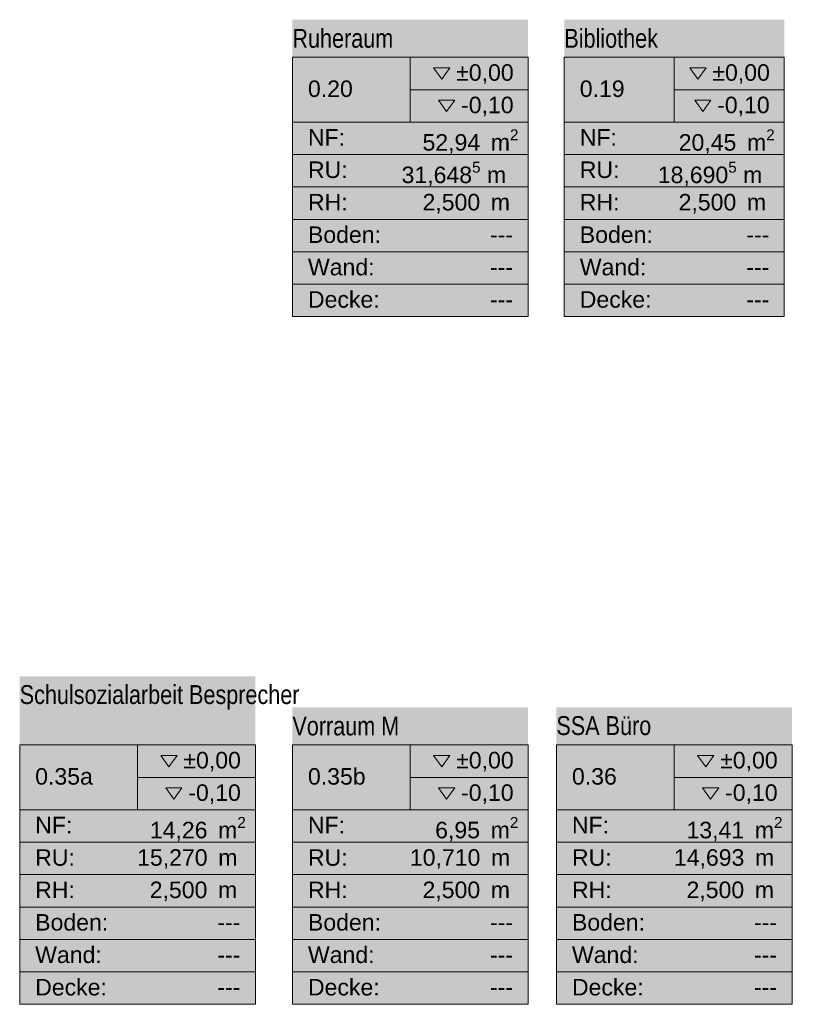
# Model space of a CAD drawing. Header units: metres. Extents: x -79 to 740, y -195 to 69.
# Tile 77 of 200: x 17 to 26, y -14 to -3. Entities that reach past the tile are written whole.
import ezdxf
from ezdxf.enums import TextEntityAlignment as Align

# ---------------------------------------------------------------- set-up
doc = ezdxf.new("R2010")
doc.units = ezdxf.units.M
doc.header["$MEASUREMENT"] = 0
doc.layers.add('Neubau_80 Raum', color=7, linetype='Continuous')
doc.styles.add('ERSTELLTER_STIL_1', font='ARIALN.TTF')
doc.styles.add('ERSTELLTER_STIL_3', font='arial.ttf')

# ---------------------------------------------------------------- blocks, each defined once
blk = doc.blocks.new('Bibliothek_0.19_43_1', base_point=(24.101, -4.791))
at = {"layer": 'Neubau_80 Raum', "linetype": 'Continuous', "lineweight": 0, "true_color": 0x272a1c}
blk.add_hatch(color=250, dxfattribs=at).paths.add_polyline_path([(22.935, -6.365), (25.268, -6.365), (25.268, -3.217), (22.935, -3.217)])
at = {"layer": 'Neubau_80 Raum', "linetype": 'Continuous', "lineweight": 0, "true_color": 0x000000}
blk.add_hatch(color=18, dxfattribs=at).paths.add_polyline_path([(24.318, -4.07), (24.404, -4.191), (24.49, -4.07)])
at = {"layer": 'Neubau_80 Raum', "color": 7, "linetype": 'Continuous', "lineweight": 9}
for p, q in [((25.268, -3.615), (22.935, -3.615)), ((22.935, -3.615), (22.935, -6.365)), ((22.935, -3.615), (25.268, -3.615)), ((22.935, -4.302), (22.935, -3.615)), ((24.101, -3.615), (24.101, -4.302)), ((25.268, -6.365), (25.268, -3.615)), ((25.268, -3.615), (25.268, -4.302)), ((24.101, -3.959), (25.268, -3.959)), ((25.268, -4.302), (22.935, -4.302)), ((22.935, -4.302), (25.268, -4.302)), ((22.935, -4.646), (22.935, -4.302)), ((25.268, -4.302), (25.268, -4.646)), ((25.268, -4.646), (22.935, -4.646)), ((22.935, -4.646), (25.268, -4.646)), ((22.935, -4.99), (22.935, -4.646)), ((25.268, -4.646), (25.268, -4.99)), ((25.268, -4.99), (22.935, -4.99)), ((22.935, -4.99), (25.268, -4.99)), ((22.935, -5.334), (22.935, -4.99)), ((25.268, -4.99), (25.268, -5.334)), ((25.268, -5.334), (22.935, -5.334)), ((22.935, -5.334), (25.268, -5.334)), ((22.935, -5.677), (22.935, -5.334)), ((25.268, -5.334), (25.268, -5.677)), ((25.268, -5.677), (22.935, -5.677)), ((22.935, -5.677), (25.268, -5.677)), ((22.935, -6.021), (22.935, -5.677)), ((25.268, -5.677), (25.268, -6.021)), ((25.268, -6.021), (22.935, -6.021)), ((22.935, -6.021), (25.268, -6.021)), ((22.935, -6.365), (22.935, -6.021)), ((25.268, -6.021), (25.268, -6.365)), ((22.935, -6.365), (25.268, -6.365)), ((25.268, -6.365), (22.935, -6.365))]:
    blk.add_line(p, q, dxfattribs=at)
at = {"layer": 'Neubau_80 Raum', "color": 7, "linetype": 'Continuous', "lineweight": 13, "flags": 128}
for points in [[(24.266, -3.726), (24.352, -3.847), (24.438, -3.726)], [(24.318, -4.07), (24.404, -4.191), (24.49, -4.07)]]:
    blk.add_lwpolyline(points, close=True, dxfattribs=at)
at = {"layer": 'Neubau_80 Raum', "color": 7, "lineweight": 9, "char_height": 0.175, "attachment_point": 1, "style": 'ERSTELLTER_STIL_3'}
for s, insert in [('\\A1;{\\pql;\\pt0,0.05;\\fArial|b0|i0|c0|p0;\\W1.000000;±0,00\\fArial|b0|i0|c0|p0;\\W1.000000;\\A1{\\H.66x;\\S^  ;}\\fArial|b0|i0|c0|p0;\\W1.000000;\\fArial|b0|i0|c0|p0;\\W1.000000;\\A1{\\H.66x;\\S^  ;}}', (24.505, -3.689)), ('\\A1;{\\pql;\\pt0,0.05;\\fArial|b0|i0|c0|p0;\\W1.000000;-0,10\\fArial|b0|i0|c0|p0;\\W1.000000;\\A1{\\H.66x;\\S^  ;}\\fArial|b0|i0|c0|p0;\\W1.000000;\\fArial|b0|i0|c0|p0;\\W1.000000;\\A1{\\H.66x;\\S^  ;}}', (24.556, -4.033)), ('\\A1;{\\pql;\\pt0,0.05;\\fArial|b0|i0|c0|p0;\\W1.000000;20,45\\fArial|b0|i0|c0|p0;\\W1.000000;\\A1{\\H.66x;\\S^  ;}\\fArial|b0|i0|c0|p0;\\W1.000000; m\\fArial|b0|i0|c0|p0;\\W1.000000;\\A1{\\H.66x;\\S2^  ;}}', (24.148, -4.379)), ('\\A1;{\\pql;\\pt0,0.05;\\fArial|b0|i0|c0|p0;\\W1.000000;18,690\\fArial|b0|i0|c0|p0;\\W1.000000;\\A1{\\H.66x;\\S5^  ;}\\fArial|b0|i0|c0|p0;\\W1.000000; m\\fArial|b0|i0|c0|p0;\\W1.000000;\\A1{\\H.66x;\\S^  ;}}', (23.926, -4.723)), ('\\A1;{\\pql;\\pt0,0.05;\\fArial|b0|i0|c0|p0;\\W1.000000;2,500\\fArial|b0|i0|c0|p0;\\W1.000000;\\A1{\\H.66x;\\S^  ;}\\fArial|b0|i0|c0|p0;\\W1.000000; m\\fArial|b0|i0|c0|p0;\\W1.000000;\\A1{\\H.66x;\\S^  ;}}', (24.147, -5.064))]:
    blk.add_mtext(s, dxfattribs=dict(at, insert=insert))
at = {"layer": 'Neubau_80 Raum', "color": 7, "lineweight": 9, "style": 'ERSTELLTER_STIL_3'}
blk.add_attdef('stApartmentId', text='', height=0.175, dxfattribs=at).set_placement((20.369, 7.355), align=Align.MIDDLE_CENTER)
at = {"layer": 'Neubau_80 Raum', "color": 7, "lineweight": 9}
for tag, height, style, p in [('ROOM_NAME', 0.2, 'ERSTELLTER_STIL_1', (22.935, -3.314)), ('DUMMY_850', 0.2, 'ERSTELLTER_STIL_1', (25.103, -3.251)), ('ROOM_NUMBER', 0.175, 'ERSTELLTER_STIL_3', (23.099, -3.861)), ('measuredNetAreaCode', 0.175, 'ERSTELLTER_STIL_3', (23.099, -4.377)), ('perimeterCode', 0.175, 'ERSTELLTER_STIL_3', (23.099, -4.72)), ('ceilingHeightCode', 0.175, 'ERSTELLTER_STIL_3', (23.099, -5.064)), ('measuredAreaCode', 0.175, 'ERSTELLTER_STIL_3', (23.099, -5.408)), ('DUMMY_851_0', 0.175, 'ERSTELLTER_STIL_3', (24.864, -5.408)), ('DUMMY_852', 0.175, 'ERSTELLTER_STIL_3', (23.099, -5.752)), ('DUMMY_851_1', 0.175, 'ERSTELLTER_STIL_3', (24.864, -5.752)), ('DUMMY_853', 0.175, 'ERSTELLTER_STIL_3', (23.099, -6.095)), ('DUMMY_851_2', 0.175, 'ERSTELLTER_STIL_3', (24.864, -6.095))]:
    blk.add_attdef(tag, text='', height=height, dxfattribs=dict(at, style=style)).set_placement(p, align=Align.TOP_LEFT)
blk = doc.blocks.new('Ruheraum_0.20_48_1', base_point=(21.301, -4.791))
at = {"layer": 'Neubau_80 Raum', "linetype": 'Continuous', "lineweight": 0, "true_color": 0x2a303f}
blk.add_hatch(color=169, dxfattribs=at).paths.add_polyline_path([(20.051, -6.365), (22.551, -6.365), (22.551, -3.217), (20.051, -3.217)])
at = {"layer": 'Neubau_80 Raum', "linetype": 'Continuous', "lineweight": 0, "true_color": 0x000000}
blk.add_hatch(color=18, dxfattribs=at).paths.add_polyline_path([(21.601, -4.07), (21.687, -4.191), (21.773, -4.07)])
at = {"layer": 'Neubau_80 Raum', "color": 7, "linetype": 'Continuous', "lineweight": 9}
for p, q in [((22.551, -3.615), (20.051, -3.615)), ((20.051, -3.615), (20.051, -6.365)), ((20.051, -3.615), (22.551, -3.615)), ((20.051, -4.302), (20.051, -3.615)), ((21.301, -3.615), (21.301, -4.302)), ((22.551, -6.365), (22.551, -3.615)), ((22.551, -3.615), (22.551, -4.302)), ((21.301, -3.959), (22.551, -3.959)), ((22.551, -4.302), (20.051, -4.302)), ((20.051, -4.302), (22.551, -4.302)), ((20.051, -4.646), (20.051, -4.302)), ((22.551, -4.302), (22.551, -4.646)), ((22.551, -4.646), (20.051, -4.646)), ((20.051, -4.646), (22.551, -4.646)), ((20.051, -4.99), (20.051, -4.646)), ((22.551, -4.646), (22.551, -4.99)), ((22.551, -4.99), (20.051, -4.99)), ((20.051, -4.99), (22.551, -4.99)), ((20.051, -5.334), (20.051, -4.99)), ((22.551, -4.99), (22.551, -5.334)), ((22.551, -5.334), (20.051, -5.334)), ((20.051, -5.334), (22.551, -5.334)), ((20.051, -5.677), (20.051, -5.334)), ((22.551, -5.334), (22.551, -5.677)), ((22.551, -5.677), (20.051, -5.677)), ((20.051, -5.677), (22.551, -5.677)), ((20.051, -6.021), (20.051, -5.677)), ((22.551, -5.677), (22.551, -6.021)), ((22.551, -6.021), (20.051, -6.021)), ((20.051, -6.021), (22.551, -6.021)), ((20.051, -6.365), (20.051, -6.021)), ((22.551, -6.021), (22.551, -6.365)), ((20.051, -6.365), (22.551, -6.365)), ((22.551, -6.365), (20.051, -6.365))]:
    blk.add_line(p, q, dxfattribs=at)
at = {"layer": 'Neubau_80 Raum', "color": 7, "linetype": 'Continuous', "lineweight": 13, "flags": 128}
for points in [[(21.549, -3.726), (21.635, -3.847), (21.721, -3.726)], [(21.601, -4.07), (21.687, -4.191), (21.773, -4.07)]]:
    blk.add_lwpolyline(points, close=True, dxfattribs=at)
at = {"layer": 'Neubau_80 Raum', "color": 7, "lineweight": 9, "char_height": 0.175, "attachment_point": 1, "style": 'ERSTELLTER_STIL_3'}
for s, insert in [('\\A1;{\\pql;\\pt0,0.05;\\fArial|b0|i0|c0|p0;\\W1.000000;±0,00\\fArial|b0|i0|c0|p0;\\W1.000000;\\A1{\\H.66x;\\S^  ;}\\fArial|b0|i0|c0|p0;\\W1.000000;\\fArial|b0|i0|c0|p0;\\W1.000000;\\A1{\\H.66x;\\S^  ;}}', (21.788, -3.689)), ('\\A1;{\\pql;\\pt0,0.05;\\fArial|b0|i0|c0|p0;\\W1.000000;-0,10\\fArial|b0|i0|c0|p0;\\W1.000000;\\A1{\\H.66x;\\S^  ;}\\fArial|b0|i0|c0|p0;\\W1.000000;\\fArial|b0|i0|c0|p0;\\W1.000000;\\A1{\\H.66x;\\S^  ;}}', (21.84, -4.033)), ('\\A1;{\\pql;\\pt0,0.05;\\fArial|b0|i0|c0|p0;\\W1.000000;52,94\\fArial|b0|i0|c0|p0;\\W1.000000;\\A1{\\H.66x;\\S^  ;}\\fArial|b0|i0|c0|p0;\\W1.000000; m\\fArial|b0|i0|c0|p0;\\W1.000000;\\A1{\\H.66x;\\S2^  ;}}', (21.431, -4.379)), ('\\A1;{\\pql;\\pt0,0.05;\\fArial|b0|i0|c0|p0;\\W1.000000;31,648\\fArial|b0|i0|c0|p0;\\W1.000000;\\A1{\\H.66x;\\S5^  ;}\\fArial|b0|i0|c0|p0;\\W1.000000; m\\fArial|b0|i0|c0|p0;\\W1.000000;\\A1{\\H.66x;\\S^  ;}}', (21.209, -4.723)), ('\\A1;{\\pql;\\pt0,0.05;\\fArial|b0|i0|c0|p0;\\W1.000000;2,500\\fArial|b0|i0|c0|p0;\\W1.000000;\\A1{\\H.66x;\\S^  ;}\\fArial|b0|i0|c0|p0;\\W1.000000; m\\fArial|b0|i0|c0|p0;\\W1.000000;\\A1{\\H.66x;\\S^  ;}}', (21.431, -5.064))]:
    blk.add_mtext(s, dxfattribs=dict(at, insert=insert))
at = {"layer": 'Neubau_80 Raum', "color": 7, "lineweight": 9, "style": 'ERSTELLTER_STIL_3'}
blk.add_attdef('stApartmentId', text='', height=0.175, dxfattribs=at).set_placement((16.701, 7.355), align=Align.MIDDLE_CENTER)
at = {"layer": 'Neubau_80 Raum', "color": 7, "lineweight": 9}
for tag, height, style, p in [('ROOM_NAME', 0.2, 'ERSTELLTER_STIL_1', (20.051, -3.314)), ('DUMMY_850', 0.2, 'ERSTELLTER_STIL_1', (22.387, -3.251)), ('ROOM_NUMBER', 0.175, 'ERSTELLTER_STIL_3', (20.216, -3.861)), ('measuredNetAreaCode', 0.175, 'ERSTELLTER_STIL_3', (20.216, -4.377)), ('perimeterCode', 0.175, 'ERSTELLTER_STIL_3', (20.216, -4.72)), ('ceilingHeightCode', 0.175, 'ERSTELLTER_STIL_3', (20.216, -5.064)), ('measuredAreaCode', 0.175, 'ERSTELLTER_STIL_3', (20.216, -5.408)), ('DUMMY_851_0', 0.175, 'ERSTELLTER_STIL_3', (22.147, -5.408)), ('DUMMY_852', 0.175, 'ERSTELLTER_STIL_3', (20.216, -5.752)), ('DUMMY_851_1', 0.175, 'ERSTELLTER_STIL_3', (22.147, -5.752)), ('DUMMY_853', 0.175, 'ERSTELLTER_STIL_3', (20.216, -6.095)), ('DUMMY_851_2', 0.175, 'ERSTELLTER_STIL_3', (22.147, -6.095))]:
    blk.add_attdef(tag, text='', height=height, dxfattribs=dict(at, style=style)).set_placement(p, align=Align.TOP_LEFT)
blk = doc.blocks.new('SSA Büro_0.36_49_1', base_point=(24.101, -12.082))
at = {"layer": 'Neubau_80 Raum', "linetype": 'Continuous', "lineweight": 0, "true_color": 0x272a1c}
blk.add_hatch(color=250, dxfattribs=at).paths.add_polyline_path([(22.851, -13.656), (25.351, -13.656), (25.351, -10.508), (22.851, -10.508)])
at = {"layer": 'Neubau_80 Raum', "linetype": 'Continuous', "lineweight": 0, "true_color": 0x000000}
blk.add_hatch(color=18, dxfattribs=at).paths.add_polyline_path([(24.401, -11.361), (24.487, -11.482), (24.573, -11.361)])
at = {"layer": 'Neubau_80 Raum', "color": 7, "linetype": 'Continuous', "lineweight": 9}
for p, q in [((25.351, -10.906), (22.851, -10.906)), ((22.851, -10.906), (22.851, -13.656)), ((22.851, -10.906), (25.351, -10.906)), ((22.851, -11.594), (22.851, -10.906)), ((24.101, -10.906), (24.101, -11.594)), ((25.351, -13.656), (25.351, -10.906)), ((25.351, -10.906), (25.351, -11.594)), ((24.101, -11.25), (25.351, -11.25)), ((25.351, -11.594), (22.851, -11.594)), ((22.851, -11.594), (25.351, -11.594)), ((22.851, -11.937), (22.851, -11.594)), ((25.351, -11.594), (25.351, -11.937)), ((25.351, -11.937), (22.851, -11.937)), ((22.851, -11.937), (25.351, -11.937)), ((22.851, -12.281), (22.851, -11.937)), ((25.351, -11.937), (25.351, -12.281)), ((25.351, -12.281), (22.851, -12.281)), ((22.851, -12.281), (25.351, -12.281)), ((22.851, -12.625), (22.851, -12.281)), ((25.351, -12.281), (25.351, -12.625)), ((25.351, -12.625), (22.851, -12.625)), ((22.851, -12.625), (25.351, -12.625)), ((22.851, -12.969), (22.851, -12.625)), ((25.351, -12.625), (25.351, -12.969)), ((25.351, -12.969), (22.851, -12.969)), ((22.851, -12.969), (25.351, -12.969)), ((22.851, -13.312), (22.851, -12.969)), ((25.351, -12.969), (25.351, -13.312)), ((25.351, -13.312), (22.851, -13.312)), ((22.851, -13.312), (25.351, -13.312)), ((22.851, -13.656), (22.851, -13.312)), ((25.351, -13.312), (25.351, -13.656)), ((22.851, -13.656), (25.351, -13.656)), ((25.351, -13.656), (22.851, -13.656))]:
    blk.add_line(p, q, dxfattribs=at)
at = {"layer": 'Neubau_80 Raum', "color": 7, "linetype": 'Continuous', "lineweight": 13, "flags": 128}
for points in [[(24.349, -11.017), (24.435, -11.139), (24.521, -11.017)], [(24.401, -11.361), (24.487, -11.482), (24.573, -11.361)]]:
    blk.add_lwpolyline(points, close=True, dxfattribs=at)
at = {"layer": 'Neubau_80 Raum', "color": 7, "lineweight": 9, "char_height": 0.175, "attachment_point": 1, "style": 'ERSTELLTER_STIL_3'}
for s, insert in [('\\A1;{\\pql;\\pt0,0.05;\\fArial|b0|i0|c0|p0;\\W1.000000;±0,00\\fArial|b0|i0|c0|p0;\\W1.000000;\\A1{\\H.66x;\\S^  ;}\\fArial|b0|i0|c0|p0;\\W1.000000;\\fArial|b0|i0|c0|p0;\\W1.000000;\\A1{\\H.66x;\\S^  ;}}', (24.588, -10.98)), ('\\A1;{\\pql;\\pt0,0.05;\\fArial|b0|i0|c0|p0;\\W1.000000;-0,10\\fArial|b0|i0|c0|p0;\\W1.000000;\\A1{\\H.66x;\\S^  ;}\\fArial|b0|i0|c0|p0;\\W1.000000;\\fArial|b0|i0|c0|p0;\\W1.000000;\\A1{\\H.66x;\\S^  ;}}', (24.64, -11.324)), ('\\A1;{\\pql;\\pt0,0.05;\\fArial|b0|i0|c0|p0;\\W1.000000;13,41\\fArial|b0|i0|c0|p0;\\W1.000000;\\A1{\\H.66x;\\S^  ;}\\fArial|b0|i0|c0|p0;\\W1.000000; m\\fArial|b0|i0|c0|p0;\\W1.000000;\\A1{\\H.66x;\\S2^  ;}}', (24.231, -11.67)), ('\\A1;{\\pql;\\pt0,0.05;\\fArial|b0|i0|c0|p0;\\W1.000000;14,693\\fArial|b0|i0|c0|p0;\\W1.000000;\\A1{\\H.66x;\\S^  ;}\\fArial|b0|i0|c0|p0;\\W1.000000; m\\fArial|b0|i0|c0|p0;\\W1.000000;\\A1{\\H.66x;\\S^  ;}}', (24.097, -12.012)), ('\\A1;{\\pql;\\pt0,0.05;\\fArial|b0|i0|c0|p0;\\W1.000000;2,500\\fArial|b0|i0|c0|p0;\\W1.000000;\\A1{\\H.66x;\\S^  ;}\\fArial|b0|i0|c0|p0;\\W1.000000; m\\fArial|b0|i0|c0|p0;\\W1.000000;\\A1{\\H.66x;\\S^  ;}}', (24.231, -12.355))]:
    blk.add_mtext(s, dxfattribs=dict(at, insert=insert))
at = {"layer": 'Neubau_80 Raum', "color": 7, "lineweight": 9, "style": 'ERSTELLTER_STIL_3'}
blk.add_attdef('stApartmentId', text='', height=0.175, dxfattribs=at).set_placement((29.131, 21.064), align=Align.MIDDLE_CENTER)
at = {"layer": 'Neubau_80 Raum', "color": 7, "lineweight": 9}
for tag, height, style, p in [('DUMMY_850', 0.2, 'ERSTELLTER_STIL_1', (25.187, -10.542)), ('ROOM_NAME', 0.2, 'ERSTELLTER_STIL_1', (22.851, -10.601)), ('ROOM_NUMBER', 0.175, 'ERSTELLTER_STIL_3', (23.016, -11.152)), ('measuredNetAreaCode', 0.175, 'ERSTELLTER_STIL_3', (23.016, -11.668)), ('perimeterCode', 0.175, 'ERSTELLTER_STIL_3', (23.016, -12.012)), ('ceilingHeightCode', 0.175, 'ERSTELLTER_STIL_3', (23.016, -12.355)), ('measuredAreaCode', 0.175, 'ERSTELLTER_STIL_3', (23.016, -12.699)), ('DUMMY_851_0', 0.175, 'ERSTELLTER_STIL_3', (24.947, -12.699)), ('DUMMY_852', 0.175, 'ERSTELLTER_STIL_3', (23.016, -13.043)), ('DUMMY_851_1', 0.175, 'ERSTELLTER_STIL_3', (24.947, -13.043)), ('DUMMY_853', 0.175, 'ERSTELLTER_STIL_3', (23.016, -13.387)), ('DUMMY_851_2', 0.175, 'ERSTELLTER_STIL_3', (24.947, -13.387))]:
    blk.add_attdef(tag, text='', height=height, dxfattribs=dict(at, style=style)).set_placement(p, align=Align.TOP_LEFT)
blk = doc.blocks.new('Vorraum M_0.35b_59_1', base_point=(23.344, -12.082))
at = {"layer": 'Neubau_80 Raum', "linetype": 'Continuous', "lineweight": 0, "true_color": 0x272a1c}
blk.add_hatch(color=250, dxfattribs=at).paths.add_polyline_path([(20.051, -13.656), (22.551, -13.656), (22.551, -10.508), (20.051, -10.508)])
at = {"layer": 'Neubau_80 Raum', "linetype": 'Continuous', "lineweight": 0, "true_color": 0x000000}
blk.add_hatch(color=18, dxfattribs=at).paths.add_polyline_path([(21.601, -11.361), (21.687, -11.482), (21.773, -11.361)])
at = {"layer": 'Neubau_80 Raum', "color": 7, "linetype": 'Continuous', "lineweight": 9}
for p, q in [((22.551, -10.906), (20.051, -10.906)), ((20.051, -10.906), (20.051, -13.656)), ((20.051, -10.906), (22.551, -10.906)), ((20.051, -11.594), (20.051, -10.906)), ((21.301, -10.906), (21.301, -11.594)), ((22.551, -13.656), (22.551, -10.906)), ((22.551, -10.906), (22.551, -11.594)), ((21.301, -11.25), (22.551, -11.25)), ((22.551, -11.594), (20.051, -11.594)), ((20.051, -11.594), (22.551, -11.594)), ((20.051, -11.937), (20.051, -11.594)), ((22.551, -11.594), (22.551, -11.937)), ((22.551, -11.937), (20.051, -11.937)), ((20.051, -11.937), (22.551, -11.937)), ((20.051, -12.281), (20.051, -11.937)), ((22.551, -11.937), (22.551, -12.281)), ((22.551, -12.281), (20.051, -12.281)), ((20.051, -12.281), (22.551, -12.281)), ((20.051, -12.625), (20.051, -12.281)), ((22.551, -12.281), (22.551, -12.625)), ((22.551, -12.625), (20.051, -12.625)), ((20.051, -12.625), (22.551, -12.625)), ((20.051, -12.969), (20.051, -12.625)), ((22.551, -12.625), (22.551, -12.969)), ((22.551, -12.969), (20.051, -12.969)), ((20.051, -12.969), (22.551, -12.969)), ((20.051, -13.312), (20.051, -12.969)), ((22.551, -12.969), (22.551, -13.312)), ((22.551, -13.312), (20.051, -13.312)), ((20.051, -13.312), (22.551, -13.312)), ((20.051, -13.656), (20.051, -13.312)), ((22.551, -13.312), (22.551, -13.656)), ((20.051, -13.656), (22.551, -13.656)), ((22.551, -13.656), (20.051, -13.656))]:
    blk.add_line(p, q, dxfattribs=at)
at = {"layer": 'Neubau_80 Raum', "color": 7, "linetype": 'Continuous', "lineweight": 13, "flags": 128}
for points in [[(21.549, -11.017), (21.635, -11.139), (21.721, -11.017)], [(21.601, -11.361), (21.687, -11.482), (21.773, -11.361)]]:
    blk.add_lwpolyline(points, close=True, dxfattribs=at)
at = {"layer": 'Neubau_80 Raum', "color": 7, "lineweight": 9, "char_height": 0.175, "attachment_point": 1, "style": 'ERSTELLTER_STIL_3'}
for s, insert in [('\\A1;{\\pql;\\pt0,0.05;\\fArial|b0|i0|c0|p0;\\W1.000000;±0,00\\fArial|b0|i0|c0|p0;\\W1.000000;\\A1{\\H.66x;\\S^  ;}\\fArial|b0|i0|c0|p0;\\W1.000000;\\fArial|b0|i0|c0|p0;\\W1.000000;\\A1{\\H.66x;\\S^  ;}}', (21.788, -10.98)), ('\\A1;{\\pql;\\pt0,0.05;\\fArial|b0|i0|c0|p0;\\W1.000000;-0,10\\fArial|b0|i0|c0|p0;\\W1.000000;\\A1{\\H.66x;\\S^  ;}\\fArial|b0|i0|c0|p0;\\W1.000000;\\fArial|b0|i0|c0|p0;\\W1.000000;\\A1{\\H.66x;\\S^  ;}}', (21.84, -11.324)), ('\\A1;{\\pql;\\pt0,0.05;\\fArial|b0|i0|c0|p0;\\W1.000000;6,95\\fArial|b0|i0|c0|p0;\\W1.000000;\\A1{\\H.66x;\\S^  ;}\\fArial|b0|i0|c0|p0;\\W1.000000; m\\fArial|b0|i0|c0|p0;\\W1.000000;\\A1{\\H.66x;\\S2^  ;}}', (21.565, -11.67)), ('\\A1;{\\pql;\\pt0,0.05;\\fArial|b0|i0|c0|p0;\\W1.000000;10,710\\fArial|b0|i0|c0|p0;\\W1.000000;\\A1{\\H.66x;\\S^  ;}\\fArial|b0|i0|c0|p0;\\W1.000000; m\\fArial|b0|i0|c0|p0;\\W1.000000;\\A1{\\H.66x;\\S^  ;}}', (21.297, -12.012)), ('\\A1;{\\pql;\\pt0,0.05;\\fArial|b0|i0|c0|p0;\\W1.000000;2,500\\fArial|b0|i0|c0|p0;\\W1.000000;\\A1{\\H.66x;\\S^  ;}\\fArial|b0|i0|c0|p0;\\W1.000000; m\\fArial|b0|i0|c0|p0;\\W1.000000;\\A1{\\H.66x;\\S^  ;}}', (21.431, -12.355))]:
    blk.add_mtext(s, dxfattribs=dict(at, insert=insert))
at = {"layer": 'Neubau_80 Raum', "color": 7, "lineweight": 9, "style": 'ERSTELLTER_STIL_3'}
blk.add_attdef('stApartmentId', text='', height=0.175, dxfattribs=at).set_placement((24.62, 17.726), align=Align.MIDDLE_CENTER)
at = {"layer": 'Neubau_80 Raum', "color": 7, "lineweight": 9}
for tag, height, style, p in [('DUMMY_850', 0.2, 'ERSTELLTER_STIL_1', (22.387, -10.542)), ('ROOM_NAME', 0.2, 'ERSTELLTER_STIL_1', (20.051, -10.605)), ('ROOM_NUMBER', 0.175, 'ERSTELLTER_STIL_3', (20.216, -11.152)), ('measuredNetAreaCode', 0.175, 'ERSTELLTER_STIL_3', (20.216, -11.668)), ('perimeterCode', 0.175, 'ERSTELLTER_STIL_3', (20.216, -12.012)), ('ceilingHeightCode', 0.175, 'ERSTELLTER_STIL_3', (20.216, -12.355)), ('measuredAreaCode', 0.175, 'ERSTELLTER_STIL_3', (20.216, -12.699)), ('DUMMY_851_0', 0.175, 'ERSTELLTER_STIL_3', (22.147, -12.699)), ('DUMMY_852', 0.175, 'ERSTELLTER_STIL_3', (20.216, -13.043)), ('DUMMY_851_1', 0.175, 'ERSTELLTER_STIL_3', (22.147, -13.043)), ('DUMMY_853', 0.175, 'ERSTELLTER_STIL_3', (20.216, -13.387)), ('DUMMY_851_2', 0.175, 'ERSTELLTER_STIL_3', (22.147, -13.387))]:
    blk.add_attdef(tag, text='', height=height, dxfattribs=dict(at, style=style)).set_placement(p, align=Align.TOP_LEFT)
blk = doc.blocks.new('Schulsozialarbeit Besprecher_0.35a_60_1', base_point=(17.314, -13.012))
at = {"layer": 'Neubau_80 Raum', "linetype": 'Continuous', "lineweight": 0, "true_color": 0x272a1c}
blk.add_hatch(color=250, dxfattribs=at).paths.add_polyline_path([(17.159, -13.656), (19.659, -13.656), (19.659, -10.178), (17.159, -10.178)])
at = {"layer": 'Neubau_80 Raum', "linetype": 'Continuous', "lineweight": 0, "true_color": 0x000000}
blk.add_hatch(color=18, dxfattribs=at).paths.add_polyline_path([(18.708, -11.361), (18.794, -11.482), (18.88, -11.361)])
at = {"layer": 'Neubau_80 Raum', "color": 7, "linetype": 'Continuous', "lineweight": 9}
for p, q in [((19.659, -10.906), (17.159, -10.906)), ((17.159, -10.906), (17.159, -13.656)), ((17.159, -10.906), (19.659, -10.906)), ((17.159, -11.594), (17.159, -10.906)), ((18.409, -10.906), (18.409, -11.594)), ((19.659, -13.656), (19.659, -10.906)), ((19.659, -10.906), (19.659, -11.594)), ((18.409, -11.25), (19.659, -11.25)), ((19.659, -11.594), (17.159, -11.594)), ((17.159, -11.594), (19.659, -11.594)), ((17.159, -11.937), (17.159, -11.594)), ((19.659, -11.594), (19.659, -11.937)), ((19.659, -11.937), (17.159, -11.937)), ((17.159, -11.937), (19.659, -11.937)), ((17.159, -12.281), (17.159, -11.937)), ((19.659, -11.937), (19.659, -12.281)), ((19.659, -12.281), (17.159, -12.281)), ((17.159, -12.281), (19.659, -12.281)), ((17.159, -12.625), (17.159, -12.281)), ((19.659, -12.281), (19.659, -12.625)), ((19.659, -12.625), (17.159, -12.625)), ((17.159, -12.625), (19.659, -12.625)), ((17.159, -12.969), (17.159, -12.625)), ((19.659, -12.625), (19.659, -12.969)), ((19.659, -12.969), (17.159, -12.969)), ((17.159, -12.969), (19.659, -12.969)), ((17.159, -13.312), (17.159, -12.969)), ((19.659, -12.969), (19.659, -13.312)), ((19.659, -13.312), (17.159, -13.312)), ((17.159, -13.312), (19.659, -13.312)), ((17.159, -13.656), (17.159, -13.312)), ((19.659, -13.312), (19.659, -13.656)), ((17.159, -13.656), (19.659, -13.656)), ((19.659, -13.656), (17.159, -13.656))]:
    blk.add_line(p, q, dxfattribs=at)
at = {"layer": 'Neubau_80 Raum', "color": 7, "linetype": 'Continuous', "lineweight": 13, "flags": 128}
for points in [[(18.657, -11.017), (18.742, -11.139), (18.828, -11.017)], [(18.708, -11.361), (18.794, -11.482), (18.88, -11.361)]]:
    blk.add_lwpolyline(points, close=True, dxfattribs=at)
at = {"layer": 'Neubau_80 Raum', "color": 7, "lineweight": 9, "char_height": 0.175, "attachment_point": 1, "style": 'ERSTELLTER_STIL_3'}
for s, insert in [('\\A1;{\\pql;\\pt0,0.05;\\fArial|b0|i0|c0|p0;\\W1.000000;±0,00\\fArial|b0|i0|c0|p0;\\W1.000000;\\A1{\\H.66x;\\S^  ;}\\fArial|b0|i0|c0|p0;\\W1.000000;\\fArial|b0|i0|c0|p0;\\W1.000000;\\A1{\\H.66x;\\S^  ;}}', (18.895, -10.98)), ('\\A1;{\\pql;\\pt0,0.05;\\fArial|b0|i0|c0|p0;\\W1.000000;-0,10\\fArial|b0|i0|c0|p0;\\W1.000000;\\A1{\\H.66x;\\S^  ;}\\fArial|b0|i0|c0|p0;\\W1.000000;\\fArial|b0|i0|c0|p0;\\W1.000000;\\A1{\\H.66x;\\S^  ;}}', (18.947, -11.324)), ('\\A1;{\\pql;\\pt0,0.05;\\fArial|b0|i0|c0|p0;\\W1.000000;14,26\\fArial|b0|i0|c0|p0;\\W1.000000;\\A1{\\H.66x;\\S^  ;}\\fArial|b0|i0|c0|p0;\\W1.000000; m\\fArial|b0|i0|c0|p0;\\W1.000000;\\A1{\\H.66x;\\S2^  ;}}', (18.539, -11.67)), ('\\A1;{\\pql;\\pt0,0.05;\\fArial|b0|i0|c0|p0;\\W1.000000;15,270\\fArial|b0|i0|c0|p0;\\W1.000000;\\A1{\\H.66x;\\S^  ;}\\fArial|b0|i0|c0|p0;\\W1.000000; m\\fArial|b0|i0|c0|p0;\\W1.000000;\\A1{\\H.66x;\\S^  ;}}', (18.404, -12.012)), ('\\A1;{\\pql;\\pt0,0.05;\\fArial|b0|i0|c0|p0;\\W1.000000;2,500\\fArial|b0|i0|c0|p0;\\W1.000000;\\A1{\\H.66x;\\S^  ;}\\fArial|b0|i0|c0|p0;\\W1.000000; m\\fArial|b0|i0|c0|p0;\\W1.000000;\\A1{\\H.66x;\\S^  ;}}', (18.538, -12.355))]:
    blk.add_mtext(s, dxfattribs=dict(at, insert=insert))
at = {"layer": 'Neubau_80 Raum', "color": 7, "lineweight": 9, "style": 'ERSTELLTER_STIL_3'}
blk.add_attdef('stApartmentId', text='', height=0.175, dxfattribs=at).set_placement((27.972, 17.703), align=Align.MIDDLE_CENTER)
at = {"layer": 'Neubau_80 Raum', "color": 7, "lineweight": 9}
for tag, height, style, p in [('DUMMY_850', 0.2, 'ERSTELLTER_STIL_1', (19.494, -10.213)), ('ROOM_NAME', 0.2, 'ERSTELLTER_STIL_1', (17.159, -10.272)), ('ROOM_NUMBER', 0.175, 'ERSTELLTER_STIL_3', (17.323, -11.152)), ('measuredNetAreaCode', 0.175, 'ERSTELLTER_STIL_3', (17.323, -11.668)), ('perimeterCode', 0.175, 'ERSTELLTER_STIL_3', (17.323, -12.012)), ('ceilingHeightCode', 0.175, 'ERSTELLTER_STIL_3', (17.323, -12.355)), ('measuredAreaCode', 0.175, 'ERSTELLTER_STIL_3', (17.323, -12.699)), ('DUMMY_851_0', 0.175, 'ERSTELLTER_STIL_3', (19.254, -12.699)), ('DUMMY_852', 0.175, 'ERSTELLTER_STIL_3', (17.323, -13.043)), ('DUMMY_851_1', 0.175, 'ERSTELLTER_STIL_3', (19.254, -13.043)), ('DUMMY_853', 0.175, 'ERSTELLTER_STIL_3', (17.323, -13.387)), ('DUMMY_851_2', 0.175, 'ERSTELLTER_STIL_3', (19.254, -13.387))]:
    blk.add_attdef(tag, text='', height=height, dxfattribs=dict(at, style=style)).set_placement(p, align=Align.TOP_LEFT)

msp = doc.modelspace()

# ---------------------------------------------------------------- block references
at = {"layer": 'Neubau_80 Raum', "color": 7, "linetype": 'Continuous', "lineweight": 13}
ref = msp.add_blockref('SSA Büro_0.36_49_1', (24.101, -12.082), dxfattribs=at)
ref.add_attrib('ROOM_NAME', 'SSA Büro', dxfattribs={"color": 7, "lineweight": 9, "height": 0.2, "style": 'ERSTELLTER_STIL_1'}).set_placement((22.851, -10.601), align=Align.TOP_LEFT)
ref.add_attrib('ROOM_NUMBER', '0.36', dxfattribs={"color": 7, "lineweight": 9, "height": 0.175, "style": 'ERSTELLTER_STIL_3'}).set_placement((23.016, -11.152), align=Align.TOP_LEFT)
ref.add_attrib('measuredAreaCode', 'Boden: ', dxfattribs={"color": 7, "lineweight": 9, "height": 0.175, "style": 'ERSTELLTER_STIL_3'}).set_placement((23.016, -12.699), align=Align.TOP_LEFT)
ref.add_attrib('measuredNetAreaCode', 'NF: ', dxfattribs={"color": 7, "lineweight": 9, "height": 0.175, "style": 'ERSTELLTER_STIL_3'}).set_placement((23.016, -11.668), align=Align.TOP_LEFT)
ref.add_attrib('perimeterCode', 'RU: ', dxfattribs={"color": 7, "lineweight": 9, "height": 0.175, "style": 'ERSTELLTER_STIL_3'}).set_placement((23.016, -12.012), align=Align.TOP_LEFT)
ref.add_attrib('ceilingHeightCode', 'RH: ', dxfattribs={"color": 7, "lineweight": 9, "height": 0.175, "style": 'ERSTELLTER_STIL_3'}).set_placement((23.016, -12.355), align=Align.TOP_LEFT)
ref.add_attrib('DUMMY_851', '---', dxfattribs={"color": 7, "lineweight": 9, "height": 0.175, "style": 'ERSTELLTER_STIL_3'}).set_placement((24.947, -12.699), align=Align.TOP_LEFT)
ref.add_attrib('DUMMY_851_1', '---', dxfattribs={"color": 7, "lineweight": 9, "height": 0.175, "style": 'ERSTELLTER_STIL_3'}).set_placement((24.947, -13.043), align=Align.TOP_LEFT)
ref.add_attrib('DUMMY_851_2', '---', dxfattribs={"color": 7, "lineweight": 9, "height": 0.175, "style": 'ERSTELLTER_STIL_3'}).set_placement((24.947, -13.387), align=Align.TOP_LEFT)
ref.add_attrib('DUMMY_852', 'Wand: ', dxfattribs={"color": 7, "lineweight": 9, "height": 0.175, "style": 'ERSTELLTER_STIL_3'}).set_placement((23.016, -13.043), align=Align.TOP_LEFT)
ref.add_attrib('DUMMY_853', 'Decke: ', dxfattribs={"color": 7, "lineweight": 9, "height": 0.175, "style": 'ERSTELLTER_STIL_3'}).set_placement((23.016, -13.387), align=Align.TOP_LEFT)
ref = msp.add_blockref('Schulsozialarbeit Besprecher_0.35a_60_1', (17.314, -13.012), dxfattribs=at)
ref.add_attrib('ROOM_NAME', 'Schulsozialarbeit Besprecher', dxfattribs={"color": 7, "lineweight": 9, "height": 0.2, "style": 'ERSTELLTER_STIL_1'}).set_placement((17.159, -10.272), align=Align.TOP_LEFT)
ref.add_attrib('ROOM_NUMBER', '0.35a', dxfattribs={"color": 7, "lineweight": 9, "height": 0.175, "style": 'ERSTELLTER_STIL_3'}).set_placement((17.323, -11.152), align=Align.TOP_LEFT)
ref.add_attrib('measuredAreaCode', 'Boden: ', dxfattribs={"color": 7, "lineweight": 9, "height": 0.175, "style": 'ERSTELLTER_STIL_3'}).set_placement((17.323, -12.699), align=Align.TOP_LEFT)
ref.add_attrib('measuredNetAreaCode', 'NF: ', dxfattribs={"color": 7, "lineweight": 9, "height": 0.175, "style": 'ERSTELLTER_STIL_3'}).set_placement((17.323, -11.668), align=Align.TOP_LEFT)
ref.add_attrib('perimeterCode', 'RU: ', dxfattribs={"color": 7, "lineweight": 9, "height": 0.175, "style": 'ERSTELLTER_STIL_3'}).set_placement((17.323, -12.012), align=Align.TOP_LEFT)
ref.add_attrib('ceilingHeightCode', 'RH: ', dxfattribs={"color": 7, "lineweight": 9, "height": 0.175, "style": 'ERSTELLTER_STIL_3'}).set_placement((17.323, -12.355), align=Align.TOP_LEFT)
ref.add_attrib('DUMMY_851', '---', dxfattribs={"color": 7, "lineweight": 9, "height": 0.175, "style": 'ERSTELLTER_STIL_3'}).set_placement((19.254, -12.699), align=Align.TOP_LEFT)
ref.add_attrib('DUMMY_851_1', '---', dxfattribs={"color": 7, "lineweight": 9, "height": 0.175, "style": 'ERSTELLTER_STIL_3'}).set_placement((19.254, -13.043), align=Align.TOP_LEFT)
ref.add_attrib('DUMMY_851_2', '---', dxfattribs={"color": 7, "lineweight": 9, "height": 0.175, "style": 'ERSTELLTER_STIL_3'}).set_placement((19.254, -13.387), align=Align.TOP_LEFT)
ref.add_attrib('DUMMY_852', 'Wand: ', dxfattribs={"color": 7, "lineweight": 9, "height": 0.175, "style": 'ERSTELLTER_STIL_3'}).set_placement((17.323, -13.043), align=Align.TOP_LEFT)
ref.add_attrib('DUMMY_853', 'Decke: ', dxfattribs={"color": 7, "lineweight": 9, "height": 0.175, "style": 'ERSTELLTER_STIL_3'}).set_placement((17.323, -13.387), align=Align.TOP_LEFT)
ref = msp.add_blockref('Vorraum M_0.35b_59_1', (23.344, -12.082), dxfattribs=at)
ref.add_attrib('ROOM_NAME', 'Vorraum M', dxfattribs={"color": 7, "lineweight": 9, "height": 0.2, "style": 'ERSTELLTER_STIL_1'}).set_placement((20.051, -10.605), align=Align.TOP_LEFT)
ref.add_attrib('ROOM_NUMBER', '0.35b', dxfattribs={"color": 7, "lineweight": 9, "height": 0.175, "style": 'ERSTELLTER_STIL_3'}).set_placement((20.216, -11.152), align=Align.TOP_LEFT)
ref.add_attrib('measuredAreaCode', 'Boden: ', dxfattribs={"color": 7, "lineweight": 9, "height": 0.175, "style": 'ERSTELLTER_STIL_3'}).set_placement((20.216, -12.699), align=Align.TOP_LEFT)
ref.add_attrib('measuredNetAreaCode', 'NF: ', dxfattribs={"color": 7, "lineweight": 9, "height": 0.175, "style": 'ERSTELLTER_STIL_3'}).set_placement((20.216, -11.668), align=Align.TOP_LEFT)
ref.add_attrib('perimeterCode', 'RU: ', dxfattribs={"color": 7, "lineweight": 9, "height": 0.175, "style": 'ERSTELLTER_STIL_3'}).set_placement((20.216, -12.012), align=Align.TOP_LEFT)
ref.add_attrib('ceilingHeightCode', 'RH: ', dxfattribs={"color": 7, "lineweight": 9, "height": 0.175, "style": 'ERSTELLTER_STIL_3'}).set_placement((20.216, -12.355), align=Align.TOP_LEFT)
ref.add_attrib('DUMMY_851', '---', dxfattribs={"color": 7, "lineweight": 9, "height": 0.175, "style": 'ERSTELLTER_STIL_3'}).set_placement((22.147, -12.699), align=Align.TOP_LEFT)
ref.add_attrib('DUMMY_851_1', '---', dxfattribs={"color": 7, "lineweight": 9, "height": 0.175, "style": 'ERSTELLTER_STIL_3'}).set_placement((22.147, -13.043), align=Align.TOP_LEFT)
ref.add_attrib('DUMMY_851_2', '---', dxfattribs={"color": 7, "lineweight": 9, "height": 0.175, "style": 'ERSTELLTER_STIL_3'}).set_placement((22.147, -13.387), align=Align.TOP_LEFT)
ref.add_attrib('DUMMY_852', 'Wand: ', dxfattribs={"color": 7, "lineweight": 9, "height": 0.175, "style": 'ERSTELLTER_STIL_3'}).set_placement((20.216, -13.043), align=Align.TOP_LEFT)
ref.add_attrib('DUMMY_853', 'Decke: ', dxfattribs={"color": 7, "lineweight": 9, "height": 0.175, "style": 'ERSTELLTER_STIL_3'}).set_placement((20.216, -13.387), align=Align.TOP_LEFT)
ref = msp.add_blockref('Ruheraum_0.20_48_1', (21.301, -4.791), dxfattribs=at)
ref.add_attrib('ROOM_NAME', 'Ruheraum', dxfattribs={"color": 7, "lineweight": 9, "height": 0.2, "style": 'ERSTELLTER_STIL_1'}).set_placement((20.051, -3.314), align=Align.TOP_LEFT)
ref.add_attrib('ROOM_NUMBER', '0.20', dxfattribs={"color": 7, "lineweight": 9, "height": 0.175, "style": 'ERSTELLTER_STIL_3'}).set_placement((20.216, -3.861), align=Align.TOP_LEFT)
ref.add_attrib('measuredAreaCode', 'Boden: ', dxfattribs={"color": 7, "lineweight": 9, "height": 0.175, "style": 'ERSTELLTER_STIL_3'}).set_placement((20.216, -5.408), align=Align.TOP_LEFT)
ref.add_attrib('measuredNetAreaCode', 'NF: ', dxfattribs={"color": 7, "lineweight": 9, "height": 0.175, "style": 'ERSTELLTER_STIL_3'}).set_placement((20.216, -4.377), align=Align.TOP_LEFT)
ref.add_attrib('perimeterCode', 'RU: ', dxfattribs={"color": 7, "lineweight": 9, "height": 0.175, "style": 'ERSTELLTER_STIL_3'}).set_placement((20.216, -4.72), align=Align.TOP_LEFT)
ref.add_attrib('ceilingHeightCode', 'RH: ', dxfattribs={"color": 7, "lineweight": 9, "height": 0.175, "style": 'ERSTELLTER_STIL_3'}).set_placement((20.216, -5.064), align=Align.TOP_LEFT)
ref.add_attrib('DUMMY_851', '---', dxfattribs={"color": 7, "lineweight": 9, "height": 0.175, "style": 'ERSTELLTER_STIL_3'}).set_placement((22.147, -5.408), align=Align.TOP_LEFT)
ref.add_attrib('DUMMY_851_1', '---', dxfattribs={"color": 7, "lineweight": 9, "height": 0.175, "style": 'ERSTELLTER_STIL_3'}).set_placement((22.147, -5.752), align=Align.TOP_LEFT)
ref.add_attrib('DUMMY_851_2', '---', dxfattribs={"color": 7, "lineweight": 9, "height": 0.175, "style": 'ERSTELLTER_STIL_3'}).set_placement((22.147, -6.095), align=Align.TOP_LEFT)
ref.add_attrib('DUMMY_852', 'Wand: ', dxfattribs={"color": 7, "lineweight": 9, "height": 0.175, "style": 'ERSTELLTER_STIL_3'}).set_placement((20.216, -5.752), align=Align.TOP_LEFT)
ref.add_attrib('DUMMY_853', 'Decke: ', dxfattribs={"color": 7, "lineweight": 9, "height": 0.175, "style": 'ERSTELLTER_STIL_3'}).set_placement((20.216, -6.095), align=Align.TOP_LEFT)
ref = msp.add_blockref('Bibliothek_0.19_43_1', (24.101, -4.791), dxfattribs=at)
ref.add_attrib('ROOM_NAME', 'Bibliothek', dxfattribs={"color": 7, "lineweight": 9, "height": 0.2, "style": 'ERSTELLTER_STIL_1'}).set_placement((22.935, -3.314), align=Align.TOP_LEFT)
ref.add_attrib('ROOM_NUMBER', '0.19', dxfattribs={"color": 7, "lineweight": 9, "height": 0.175, "style": 'ERSTELLTER_STIL_3'}).set_placement((23.099, -3.861), align=Align.TOP_LEFT)
ref.add_attrib('measuredAreaCode', 'Boden: ', dxfattribs={"color": 7, "lineweight": 9, "height": 0.175, "style": 'ERSTELLTER_STIL_3'}).set_placement((23.099, -5.408), align=Align.TOP_LEFT)
ref.add_attrib('measuredNetAreaCode', 'NF: ', dxfattribs={"color": 7, "lineweight": 9, "height": 0.175, "style": 'ERSTELLTER_STIL_3'}).set_placement((23.099, -4.377), align=Align.TOP_LEFT)
ref.add_attrib('perimeterCode', 'RU: ', dxfattribs={"color": 7, "lineweight": 9, "height": 0.175, "style": 'ERSTELLTER_STIL_3'}).set_placement((23.099, -4.72), align=Align.TOP_LEFT)
ref.add_attrib('ceilingHeightCode', 'RH: ', dxfattribs={"color": 7, "lineweight": 9, "height": 0.175, "style": 'ERSTELLTER_STIL_3'}).set_placement((23.099, -5.064), align=Align.TOP_LEFT)
ref.add_attrib('DUMMY_851', '---', dxfattribs={"color": 7, "lineweight": 9, "height": 0.175, "style": 'ERSTELLTER_STIL_3'}).set_placement((24.864, -5.408), align=Align.TOP_LEFT)
ref.add_attrib('DUMMY_851_1', '---', dxfattribs={"color": 7, "lineweight": 9, "height": 0.175, "style": 'ERSTELLTER_STIL_3'}).set_placement((24.864, -5.752), align=Align.TOP_LEFT)
ref.add_attrib('DUMMY_851_2', '---', dxfattribs={"color": 7, "lineweight": 9, "height": 0.175, "style": 'ERSTELLTER_STIL_3'}).set_placement((24.864, -6.095), align=Align.TOP_LEFT)
ref.add_attrib('DUMMY_852', 'Wand: ', dxfattribs={"color": 7, "lineweight": 9, "height": 0.175, "style": 'ERSTELLTER_STIL_3'}).set_placement((23.099, -5.752), align=Align.TOP_LEFT)
ref.add_attrib('DUMMY_853', 'Decke: ', dxfattribs={"color": 7, "lineweight": 9, "height": 0.175, "style": 'ERSTELLTER_STIL_3'}).set_placement((23.099, -6.095), align=Align.TOP_LEFT)

doc.saveas('drawing.dxf')
